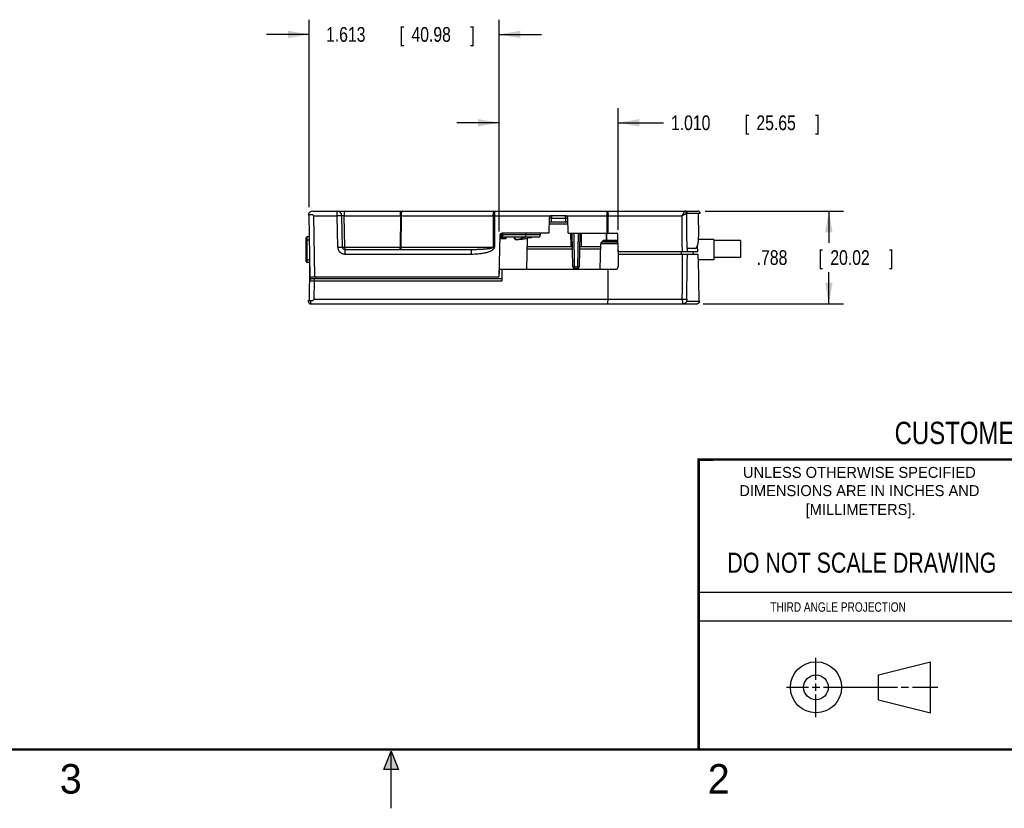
# Model space of a CAD drawing. Header units: inches. Extents: x 0 to 22, y 0 to 17.
# Tile 2 of 14: x 7.8 to 16.2, y 0 to 6.7. Entities that reach past the tile are written whole.
import ezdxf
from ezdxf.enums import TextEntityAlignment as Align

# ---------------------------------------------------------------- set-up
doc = ezdxf.new("R2010")
doc.units = ezdxf.units.IN
doc.header["$LTSCALE"] = 1.21
doc.header["$MEASUREMENT"] = 0
doc.layers.get('0').update_dxf_attribs({"linetype": 'CONTINUOUS'})
doc.layers.add('DIMENSIONS', color=7, linetype='CONTINUOUS')
doc.styles.get("Standard").update_dxf_attribs({"font": 'txt', "width": 0.8})
doc.dimstyles.new('DIMSTYLE_1', dxfattribs={"dimtxt": 0.125, "dimasz": 0.18, "dimexe": 0.18, "dimexo": 0.0625, "dimgap": 0.09, "dimtad": 0, "dimtih": 1, "dimtoh": 1, "dimdec": 3, "dimzin": 4, "dimdsep": 46, "dimtxsty": 'STANDARD', "dimblk": '_FILLED', "dimblk1": '_FILLED', "dimblk2": '_FILLED', "dimcen": 0.09, "dimadec": 0, "dimazin": 0, "dimtp": 0.01, "dimtm": 0.01, "dimtfac": 1, "dimtdec": 3, "dimtofl": 0, "dimtmove": 0, "dimatfit": 3, "dimldrblk": '_FILLED', "dimfxl": 1, "dimtolj": 1, "dimtzin": 4, "dimarcsym": 0})

# ---------------------------------------------------------------- blocks, each defined once
blk = doc.blocks.new('_FILLED')
at = {"color": 0, "linetype": 'BYBLOCK'}
blk.add_solid([(0, 0), (-1, 0.174), (-1, -0.174)], dxfattribs=at)
blk = doc.blocks.new('*D2')
at = {"layer": 'DIMENSIONS', "color": 2, "linetype": 'CONTINUOUS'}
for p, q in [((13.6659, 5.0691), (14.8399, 5.0691)), ((14.7149, 5.0691), (14.7149, 4.8001)), ((14.7149, 4.2811), (14.7149, 4.5501)), ((13.6481, 4.2811), (14.8399, 4.2811))]:
    blk.add_line(p, q, dxfattribs=at)
at = {"layer": 'DIMENSIONS', "color": 2, "linetype": 'CONTINUOUS', "xscale": 0.18, "yscale": 0.18, "zscale": 0.18}
for p, rotation in [((14.7149, 5.0691), 90), ((14.7149, 4.2811), 270)]:
    blk.add_blockref('_FILLED', p, dxfattribs=dict(at, rotation=rotation))
at = {"layer": 'DIMENSIONS', "color": 2, "linetype": 'CONTINUOUS', "width": 0.8}
for s, p in [('.788', (14.1024, 4.6126)), ('[', (14.6274, 4.6126)), ('20.02', (14.7274, 4.6126)), (']', (15.2274, 4.6126))]:
    blk.add_text(s, height=0.125, dxfattribs=at).set_placement(p)
blk = doc.blocks.new('*D10')
at = {"layer": 'DIMENSIONS', "color": 2, "linetype": 'CONTINUOUS'}
for p, q in [((10.303, 5.1016), (10.303, 6.6941)), ((11.9162, 4.9002), (11.9162, 6.6941)), ((10.303, 6.5691), (9.943, 6.5691)), ((11.9162, 6.5691), (12.2762, 6.5691))]:
    blk.add_line(p, q, dxfattribs=at)
at = {"layer": 'DIMENSIONS', "color": 2, "linetype": 'CONTINUOUS', "xscale": 0.18, "yscale": 0.18, "zscale": 0.18}
blk.add_blockref('_FILLED', (10.303, 6.5691), dxfattribs=at)
at = {"layer": 'DIMENSIONS', "color": 2, "linetype": 'CONTINUOUS', "xscale": 0.18, "yscale": 0.18, "zscale": 0.18, "rotation": 180}
blk.add_blockref('_FILLED', (11.9162, 6.5691), dxfattribs=at)
at = {"layer": 'DIMENSIONS', "color": 2, "linetype": 'CONTINUOUS', "width": 0.8}
for s, p in [('1.613', (10.4471, 6.5066)), ('[', (11.0721, 6.5066)), ('40.98', (11.1721, 6.5066)), (']', (11.6721, 6.5066))]:
    blk.add_text(s, height=0.125, dxfattribs=at).set_placement(p)
blk = doc.blocks.new('*D11')
at = {"layer": 'DIMENSIONS', "color": 2, "linetype": 'CONTINUOUS'}
for p, q in [((11.9162, 4.8949), (11.9162, 5.9441)), ((12.9259, 4.9105), (12.9259, 5.9441)), ((11.9162, 5.8191), (11.5562, 5.8191)), ((12.9259, 5.8191), (13.3125, 5.8191))]:
    blk.add_line(p, q, dxfattribs=at)
at = {"layer": 'DIMENSIONS', "color": 2, "linetype": 'CONTINUOUS', "xscale": 0.18, "yscale": 0.18, "zscale": 0.18}
blk.add_blockref('_FILLED', (11.9162, 5.8191), dxfattribs=at)
at = {"layer": 'DIMENSIONS', "color": 2, "linetype": 'CONTINUOUS', "xscale": 0.18, "yscale": 0.18, "zscale": 0.18, "rotation": 180}
blk.add_blockref('_FILLED', (12.9259, 5.8191), dxfattribs=at)
at = {"layer": 'DIMENSIONS', "color": 2, "linetype": 'CONTINUOUS', "width": 0.8}
for s, p in [('1.010', (13.375, 5.7566)), ('[', (14, 5.7566)), ('25.65', (14.1, 5.7566)), (']', (14.6, 5.7566))]:
    blk.add_text(s, height=0.125, dxfattribs=at).set_placement(p)

msp = doc.modelspace()

# ---------------------------------------------------------------- hatches: boundary and pattern name
at = {"linetype": 'CONTINUOUS'}
msp.add_hatch(color=2, dxfattribs=at).paths.add_polyline_path([(10.9375, 0.3287), (11, 0.485), (11.0625, 0.3287)])

# ---------------------------------------------------------------- linework, layer by layer
at = {"color": 7, "linetype": 'CONTINUOUS'}
for p, q in [((10.2966, 5.0391), (10.3336, 5.0391)), ((10.3122, 4.5121), (10.303, 5.0391)), ((10.3354, 5.0691), (13.6034, 5.0691)), ((10.3522, 4.5121), (10.3431, 5.0298)), ((10.3431, 5.0298), (10.5418, 5.0298)), ((10.5418, 5.0298), (10.5418, 5.0691)), ((10.5465, 4.7637), (10.5418, 5.0298)), ((10.5865, 4.7637), (10.5818, 5.0298)), ((10.6018, 5.0691), (10.6018, 5.0298)), ((10.6065, 4.7637), (10.6018, 5.0298)), ((10.6018, 5.0298), (11.078, 5.0298)), ((11.078, 5.0298), (11.0772, 4.7637)), ((11.078, 5.0298), (11.078, 5.0691)), ((11.084, 5.0298), (11.0833, 4.7637)), ((11.084, 5.0298), (11.8662, 5.0298)), ((11.8662, 5.0298), (11.8654, 4.7637)), ((11.8782, 5.0298), (11.8775, 4.7637)), ((11.8782, 5.0691), (11.8782, 5.0298)), ((11.8782, 5.0298), (12.3584, 5.0298)), ((12.3619, 5.0301), (12.3619, 5.0101)), ((12.4794, 5.0301), (12.3619, 5.0301)), ((12.4794, 5.0101), (12.4794, 5.0301)), ((12.4829, 5.0298), (12.8344, 5.0298)), ((12.8344, 5.0298), (12.8344, 5.0691)), ((12.8346, 4.8811), (12.8344, 5.0298)), ((12.841, 5.0298), (13.4692, 5.0298)), ((12.8412, 4.8811), (12.841, 5.0298)), ((13.6101, 4.873), (13.6075, 5.0291)), ((13.6234, 5.0491), (13.611, 5.0491)), ((12.3419, 5.0104), (12.3397, 4.8811)), ((12.5003, 4.9594), (12.341, 4.9594)), ((12.3414, 4.9791), (12.4999, 4.9791)), ((12.3619, 5.0101), (12.3419, 5.0104)), ((12.3614, 4.9791), (12.3619, 5.0101)), ((12.3619, 5.0101), (12.4794, 5.0101)), ((12.4794, 5.0101), (12.4994, 5.0104)), ((12.4794, 5.0101), (12.4799, 4.9791)), ((12.5017, 4.8811), (12.4994, 5.0104)), ((10.2874, 4.6328), (10.2874, 4.8509)), ((10.3062, 4.8509), (10.2874, 4.8509)), ((11.9212, 4.8614), (11.9152, 4.5121)), ((11.9211, 4.8539), (11.9361, 4.8539)), ((11.9361, 4.8539), (11.9361, 4.8441)), ((12.3397, 4.8811), (11.9412, 4.8811)), ((12.2475, 4.8491), (11.9454, 4.8491)), ((11.9468, 4.8539), (11.9461, 4.8539)), ((11.9468, 4.8539), (11.9473, 4.8811)), ((12.2675, 4.8687), (11.9471, 4.8687)), ((12.0525, 4.8271), (12.0513, 4.8491)), ((12.1431, 4.8811), (12.1431, 4.8687)), ((12.2675, 4.8687), (12.2677, 4.8811)), ((12.5017, 4.8811), (12.9136, 4.8811)), ((12.5224, 4.8811), (12.5244, 4.768)), ((12.5424, 4.5957), (12.5374, 4.8811)), ((12.5574, 4.5957), (12.5524, 4.8811)), ((12.5869, 4.8811), (12.5819, 4.5957)), ((12.6019, 4.8811), (12.5969, 4.5957)), ((12.6149, 4.768), (12.6169, 4.8811)), ((12.9262, 4.723), (12.9236, 4.8713)), ((10.2796, 4.6407), (10.2796, 4.843)), ((10.3067, 4.8232), (10.2874, 4.8232)), ((10.6065, 4.7637), (10.6065, 4.7048)), ((10.6065, 4.7637), (11.0772, 4.7637)), ((11.0772, 4.7441), (11.0772, 4.7637)), ((11.0833, 4.7637), (11.8654, 4.7637)), ((11.9742, 4.8343), (11.9208, 4.8343)), ((11.9209, 4.8441), (11.9546, 4.8441)), ((12.0521, 4.8343), (12.0463, 4.8343)), ((12.053, 4.8272), (12.0528, 4.8272)), ((12.0546, 4.8272), (12.0532, 4.8272)), ((12.103, 4.8343), (12.1023, 4.8343)), ((12.153, 4.8343), (12.1418, 4.8343)), ((12.153, 4.8343), (12.1485, 4.5751)), ((12.1518, 4.768), (12.5394, 4.768)), ((12.1535, 4.8372), (12.1535, 4.8372)), ((12.1688, 4.8441), (12.1859, 4.8441)), ((12.5999, 4.768), (12.7785, 4.768)), ((12.7751, 4.5751), (12.7789, 4.7928)), ((12.9249, 4.7928), (12.7789, 4.7928)), ((12.7936, 4.8152), (12.7849, 4.8067)), ((12.9247, 4.8067), (12.7849, 4.8067)), ((12.7936, 4.8152), (12.9245, 4.8152)), ((12.9244, 4.821), (12.8076, 4.821)), ((13.7399, 4.8283), (13.609, 4.8283)), ((13.7399, 4.8283), (13.7399, 4.6548)), ((13.9649, 4.8193), (13.7399, 4.8193)), ((13.9649, 4.8193), (13.9649, 4.6763)), ((10.6065, 4.7441), (11.6817, 4.7441)), ((10.6065, 4.7048), (11.6817, 4.7048)), ((11.6817, 4.7048), (11.6817, 4.7441)), ((12.1515, 4.748), (12.5397, 4.748)), ((12.5996, 4.748), (12.7781, 4.748)), ((12.9259, 4.7373), (12.9259, 4.5951)), ((12.9259, 4.703), (13.6044, 4.703)), ((13.5991, 4.723), (12.9262, 4.723)), ((13.5784, 4.753), (13.5117, 4.753)), ((13.5996, 4.748), (13.5991, 4.723)), ((10.3097, 4.6523), (10.2874, 4.6523)), ((10.31, 4.6328), (10.2874, 4.6328)), ((10.3056, 4.3111), (10.3106, 4.6004)), ((13.6055, 4.6674), (13.6119, 4.3011)), ((13.7399, 4.6548), (13.6057, 4.6548)), ((13.9649, 4.6763), (13.7399, 4.6763)), ((11.9156, 4.5396), (11.9196, 4.5396)), ((11.9162, 4.5708), (11.9202, 4.5708)), ((11.9196, 4.5396), (11.9203, 4.5751)), ((11.9203, 4.5751), (12.9059, 4.5751)), ((11.9403, 4.5751), (11.9385, 4.4742)), ((12.5819, 4.5957), (12.5574, 4.5957)), ((12.5574, 4.581), (12.5574, 4.5957)), ((12.5819, 4.581), (12.5574, 4.581)), ((12.5819, 4.5957), (12.5819, 4.581)), ((10.3122, 4.5121), (11.9152, 4.5121)), ((11.9388, 4.4946), (10.3284, 4.4946)), ((10.3457, 4.3204), (10.3484, 4.4742)), ((10.3484, 4.4742), (10.3484, 4.4946)), ((11.9385, 4.4742), (10.3484, 4.4742)), ((10.3666, 4.4946), (10.3669, 4.5121)), ((10.2971, 4.3007), (10.2969, 4.3111)), ((10.2969, 4.3111), (10.3363, 4.3111)), ((10.3171, 4.2811), (13.5856, 4.2811)), ((10.3457, 4.3204), (13.4711, 4.3204)), ((13.6202, 4.3011), (13.5146, 4.3011)), ((15.1374, 1.132), (15.5769, 1.2447)), ((15.5769, 0.8105), (15.5769, 1.2447)), ((15.1374, 0.9219), (15.1374, 1.132)), ((15.1374, 0.9219), (15.5769, 0.8105))]:
    msp.add_line(p, q, dxfattribs=at)
at = {"color": 2, "linetype": 'CONTINUOUS'}
for p, q in [((13.61, 1.835), (16.375, 1.835)), ((16.375, 1.5888), (13.61, 1.5888)), ((14.6059, 1.0901), (14.6059, 1.2769)), ((14.3557, 1.0276), (14.5434, 1.0276)), ((14.5747, 1.0276), (14.6372, 1.0276)), ((14.6059, 0.9964), (14.6059, 1.0589)), ((14.6684, 1.0276), (15.2987, 1.0276)), ((15.3299, 1.0276), (15.3924, 1.0276)), ((15.4237, 1.0276), (15.6394, 1.0276)), ((14.6059, 0.7723), (14.6059, 0.9651)), ((10.9375, 0.3287), (11, 0.485)), ((11, 0.485), (11.0625, 0.3287)), ((11, 0), (11, 0.485)), ((11.0625, 0.3287), (10.9375, 0.3287))]:
    msp.add_line(p, q, dxfattribs=at)
at = {"color": 7, "linetype": 'CONTINUOUS'}
for points in [[(12.1859, 4.8441), (12.1878, 4.8443), (12.1896, 4.8448), (12.1913, 4.8457), (12.1928, 4.8469), (12.1941, 4.8484), (12.1945, 4.8491)], [(12.1535, 4.8372), (12.1538, 4.838), (12.1543, 4.8391), (12.1549, 4.8401), (12.1552, 4.8404)]]:
    msp.add_lwpolyline(points, dxfattribs=at)
at = {"color": 7, "linetype": 'CONTINUOUS', "const_width": 0.02}
for points in [[(13.6, 2.9595), (21.5, 2.96)], [(13.61, 0.5), (13.61, 2.96)], [(0.5, 0.5), (21.5, 0.5)]]:
    msp.add_lwpolyline(points, dxfattribs=at)
at = {"color": 7, "linetype": 'CONTINUOUS'}
for centre, radius in [((14.6059, 1.0276), 0.2171), ((14.6054, 1.0269), 0.105)]:
    msp.add_circle(centre, radius, dxfattribs=at)
for centre, radius, start, end in [((10.3354, 5.0291), 0.04, 90, 165.52249), ((10.5418, 5.0291), 0.04, 1, 90), ((12.3619, 5.0101), 0.02, 90, 179), ((12.4794, 5.0101), 0.02, 1, 90), ((13.6034, 5.0491), 0.02, 0, 90), ((10.2874, 4.843), 0.00787, 90, 180), ((11.9412, 4.8611), 0.02, 90, 179), ((11.9368, 4.8541), 0.01, 270, 359), ((12.1692, 4.8545), 0.01, 286.26459, 327.01773), ((12.2475, 4.8691), 0.02, 270, 359), ((12.9136, 4.8711), 0.01, 1, 90), ((10.6065, 4.7641), 0.02, 180.99371, 270.0042), ((12.0472, 5.2727), 0.4456, 270.68714, 286.26459), ((12.0472, 5.0432), 0.2161, 271.60256, 271.98641), ((12.163, 4.8341), 0.01, 161.931, 179), ((12.7989, 4.7924), 0.02, 134.50205, 179), ((12.8076, 4.801), 0.02, 90, 134.50205), ((10.2874, 4.6407), 0.00787, 180, 270), ((12.5574, 4.596), 0.015, 181, 270), ((12.5819, 4.596), 0.015, 270, 359), ((12.9059, 4.5951), 0.02, 270, 360), ((10.3284, 4.4746), 0.02, 90, 179), ((10.3488, 4.4971), 0.04, 156.72243, 179), ((10.3171, 4.3011), 0.02, 180.9999, 270), ((13.5856, 4.3211), 0.04, 270.00022, 330)]:
    msp.add_arc(centre, radius, start, end, dxfattribs=at)
for points, knots in [([(10.3431, 5.0298), (10.3421, 5.0308), (10.3399, 5.0329), (10.3368, 5.036), (10.3347, 5.0381), (10.3336, 5.0391)], [0, 0, 0, 0, 0.337259, 0.670927, 1, 1, 1, 1]), ([(10.5818, 5.0298), (10.5818, 5.0299), (10.581, 5.0298), (10.5801, 5.03), (10.5779, 5.03), (10.5753, 5.0301), (10.5719, 5.0301), (10.5679, 5.0301), (10.5633, 5.0301), (10.5583, 5.03), (10.553, 5.03), (10.5475, 5.0299), (10.5437, 5.0298), (10.5418, 5.0298)], [0, 0, 0, 0, 0.010471, 0.040878, 0.090762, 0.159134, 0.24461, 0.345455, 0.45962, 0.584783, 0.718399, 0.85775, 1, 1, 1, 1]), ([(10.6018, 5.0298), (10.6008, 5.0298), (10.5987, 5.0299), (10.5957, 5.03), (10.5928, 5.03), (10.5902, 5.0301), (10.5878, 5.0301), (10.5858, 5.0301), (10.5842, 5.03), (10.5829, 5.03), (10.5823, 5.0299), (10.5818, 5.0299), (10.5818, 5.0298)], [0, 0, 0, 0, 0.156734, 0.309464, 0.454403, 0.587939, 0.70682, 0.808243, 0.889929, 0.949935, 0.986756, 1, 1, 1, 1]), ([(11.084, 5.0298), (11.0833, 5.0298), (11.082, 5.0298), (11.08, 5.0298), (11.0786, 5.0298), (11.078, 5.0298)], [0, 0, 0, 0, 0.327542, 0.661943, 1, 1, 1, 1]), ([(11.096, 5.0691), (11.0955, 5.0691), (11.0942, 5.0688), (11.0925, 5.0675), (11.0909, 5.0655), (11.0894, 5.0627), (11.0881, 5.0594), (11.0869, 5.0554), (11.0859, 5.051), (11.0851, 5.0461), (11.0845, 5.0408), (11.0841, 5.0354), (11.084, 5.0317), (11.084, 5.0298)], [0, 0, 0, 0, 0.040385, 0.087724, 0.146143, 0.217229, 0.301091, 0.396976, 0.503589, 0.619247, 0.741993, 0.869673, 1, 1, 1, 1]), ([(11.8662, 5.0298), (11.8662, 5.0317), (11.8663, 5.0354), (11.8666, 5.0408), (11.8673, 5.0461), (11.8681, 5.051), (11.8691, 5.0554), (11.8703, 5.0594), (11.8716, 5.0628), (11.8731, 5.0655), (11.8747, 5.0675), (11.8764, 5.0688), (11.8776, 5.0691), (11.8782, 5.0691)], [0, 0, 0, 0, 0.129977, 0.257625, 0.380499, 0.496334, 0.603103, 0.699108, 0.78306, 0.854191, 0.912578, 0.95981, 1, 1, 1, 1]), ([(11.8782, 5.0298), (11.8769, 5.0298), (11.8742, 5.0298), (11.8701, 5.0298), (11.8675, 5.0298), (11.8662, 5.0298)], [0, 0, 0, 0, 0.337908, 0.672452, 1, 1, 1, 1]), ([(12.8344, 5.0691), (12.8347, 5.0691), (12.8355, 5.0687), (12.8364, 5.0673), (12.8372, 5.0654), (12.838, 5.0627), (12.8387, 5.0594), (12.8394, 5.0554), (12.8399, 5.051), (12.8404, 5.0461), (12.8407, 5.0408), (12.8409, 5.0354), (12.841, 5.0317), (12.841, 5.0298)], [0, 0, 0, 0, 0.024794, 0.061494, 0.113967, 0.182688, 0.266941, 0.365393, 0.476299, 0.5976, 0.726993, 0.861995, 1, 1, 1, 1]), ([(12.841, 5.0298), (12.8402, 5.0298), (12.8388, 5.0298), (12.8366, 5.0298), (12.8351, 5.0298), (12.8344, 5.0298)], [0, 0, 0, 0, 0.331626, 0.665303, 1, 1, 1, 1]), ([(13.4908, 5.0662), (13.4902, 5.0655), (13.4889, 5.064), (13.487, 5.0613), (13.4848, 5.0581), (13.4824, 5.0543), (13.4799, 5.0501), (13.4773, 5.0454), (13.4746, 5.0404), (13.4719, 5.0352), (13.4701, 5.0316), (13.4692, 5.0298)], [0, 0, 0, 0, 0.064156, 0.142368, 0.234404, 0.339254, 0.455839, 0.582609, 0.717345, 0.857325, 1, 1, 1, 1]), ([(13.509, 5.048), (13.5081, 5.0477), (13.506, 5.0469), (13.5027, 5.0456), (13.4989, 5.044), (13.4947, 5.0421), (13.49, 5.04), (13.4851, 5.0377), (13.4799, 5.0352), (13.4746, 5.0325), (13.471, 5.0307), (13.4692, 5.0298)], [0, 0, 0, 0, 0.068023, 0.14953, 0.243893, 0.350209, 0.467223, 0.593189, 0.725745, 0.862154, 1, 1, 1, 1]), ([(13.4718, 4.723), (13.4715, 4.7571), (13.471, 4.8254), (13.4701, 4.9276), (13.4695, 4.9958), (13.4692, 5.0298)], [0, 0, 0, 0, 0.333889, 0.667223, 1, 1, 1, 1]), ([(13.4962, 5.0691), (13.4956, 5.0691), (13.4942, 5.0689), (13.4924, 5.0678), (13.4913, 5.0668), (13.4908, 5.0662)], [0, 0, 0, 0, 0.296309, 0.622417, 1, 1, 1, 1]), ([(13.509, 5.048), (13.5088, 5.049), (13.5082, 5.051), (13.507, 5.0538), (13.5054, 5.0565), (13.5035, 5.059), (13.5013, 5.0612), (13.4989, 5.063), (13.4963, 5.0645), (13.4936, 5.0656), (13.4917, 5.0661), (13.4908, 5.0662)], [0, 0, 0, 0, 0.111342, 0.224785, 0.339427, 0.454276, 0.568328, 0.680637, 0.790384, 0.896954, 1, 1, 1, 1]), ([(13.5133, 5.0494), (13.5133, 5.0505), (13.5131, 5.0525), (13.5125, 5.0555), (13.5114, 5.0584), (13.51, 5.061), (13.5082, 5.0634), (13.5062, 5.0654), (13.5039, 5.067), (13.5014, 5.0682), (13.4988, 5.0689), (13.4971, 5.0691), (13.4962, 5.0691)], [0, 0, 0, 0, 0.107539, 0.214322, 0.31973, 0.423254, 0.524543, 0.623443, 0.720027, 0.814603, 0.907696, 1, 1, 1, 1]), ([(13.5133, 5.0494), (13.5128, 5.0494), (13.5118, 5.0493), (13.5103, 5.0488), (13.5094, 5.0483), (13.509, 5.048)], [0, 0, 0, 0, 0.320658, 0.650243, 1, 1, 1, 1]), ([(13.5115, 4.753), (13.5112, 4.7849), (13.5107, 4.8496), (13.5098, 4.948), (13.5093, 5.0144), (13.509, 5.048)], [0, 0, 0, 0, 0.324821, 0.658073, 1, 1, 1, 1]), ([(13.5938, 5.0495), (13.5922, 5.0495), (13.5856, 5.0494), (13.5731, 5.0495), (13.5554, 5.0494), (13.5352, 5.0494), (13.5209, 5.0494), (13.5133, 5.0494)], [0, 0, 0, 0, 0.059516, 0.2466, 0.466344, 0.717843, 1, 1, 1, 1]), ([(13.611, 5.0493), (13.6078, 5.0493), (13.602, 5.0495), (13.5963, 5.0495), (13.5938, 5.0495)], [0, 0, 0, 0, 0.558921, 1, 1, 1, 1]), ([(13.6075, 5.0291), (13.6075, 5.0301), (13.6075, 5.0322), (13.6075, 5.0352), (13.6077, 5.0381), (13.608, 5.0408), (13.6084, 5.0431), (13.6088, 5.0452), (13.6093, 5.0468), (13.6098, 5.048), (13.6103, 5.0488), (13.6108, 5.0491), (13.611, 5.0491)], [0, 0, 0, 0, 0.150217, 0.297207, 0.43633, 0.565856, 0.681671, 0.781655, 0.863918, 0.926752, 0.971598, 1, 1, 1, 1]), ([(11.9361, 4.8539), (11.9368, 4.8539), (11.938, 4.8539), (11.9398, 4.8539), (11.9414, 4.8539), (11.9429, 4.8539), (11.9441, 4.8539), (11.9451, 4.8539), (11.9457, 4.8539), (11.946, 4.8539), (11.9461, 4.8539)], [0, 0, 0, 0, 0.18696, 0.368596, 0.537562, 0.687101, 0.811511, 0.906535, 0.969607, 1, 1, 1, 1]), ([(11.9368, 4.8441), (11.9372, 4.8441), (11.9383, 4.8443), (11.9399, 4.8448), (11.9417, 4.8457), (11.9432, 4.8469), (11.9444, 4.8484), (11.9454, 4.8501), (11.946, 4.852), (11.9461, 4.8533), (11.9461, 4.8539)], [0, 0, 0, 0, 0.08502, 0.215536, 0.346108, 0.476751, 0.607473, 0.738267, 0.869117, 1, 1, 1, 1]), ([(11.9502, 4.8491), (11.9502, 4.8489), (11.9503, 4.8482), (11.9503, 4.847), (11.9504, 4.8459), (11.9506, 4.8449), (11.9507, 4.8444), (11.9508, 4.8441), (11.9509, 4.8441)], [0, 0, 0, 0, 0.126852, 0.419248, 0.65955, 0.839119, 0.95222, 1, 1, 1, 1]), ([(11.9594, 4.8491), (11.9593, 4.8489), (11.9588, 4.8481), (11.9578, 4.8469), (11.9563, 4.8457), (11.9546, 4.8448), (11.9528, 4.8442), (11.9515, 4.8441), (11.9509, 4.8441)], [0, 0, 0, 0, 0.073026, 0.260628, 0.448233, 0.634098, 0.817452, 1, 1, 1, 1]), ([(11.9632, 4.8491), (11.9631, 4.8489), (11.9626, 4.8481), (11.9616, 4.8469), (11.9601, 4.8457), (11.9584, 4.8448), (11.9566, 4.8442), (11.9553, 4.8441), (11.9546, 4.8441)], [0, 0, 0, 0, 0.071056, 0.257627, 0.44374, 0.629433, 0.814803, 1, 1, 1, 1]), ([(11.9636, 4.8491), (11.9634, 4.8488), (11.9629, 4.8481), (11.9619, 4.8469), (11.9604, 4.8456), (11.9587, 4.8447), (11.9569, 4.8442), (11.9556, 4.844), (11.955, 4.844)], [0, 0, 0, 0, 0.079668, 0.264501, 0.449159, 0.633401, 0.817046, 1, 1, 1, 1]), ([(11.9673, 4.8491), (11.9673, 4.8491), (11.9676, 4.8484), (11.9682, 4.8471), (11.9691, 4.8451), (11.9702, 4.8428), (11.9714, 4.8403), (11.9727, 4.8374), (11.9737, 4.8353), (11.9742, 4.8343)], [0, 0, 0, 0, 0.008455, 0.126736, 0.262443, 0.416309, 0.589446, 0.783356, 1, 1, 1, 1]), ([(12.1427, 4.849), (12.1423, 4.8488), (12.1362, 4.846), (12.1243, 4.841), (12.1068, 4.8352), (12.0891, 4.8309), (12.0717, 4.8283), (12.0602, 4.8274), (12.0546, 4.8272)], [0, 0, 0, 0, 0.015581, 0.220684, 0.422422, 0.621557, 0.818773, 1, 1, 1, 1]), ([(12.1358, 4.8491), (12.1362, 4.8491), (12.137, 4.8493), (12.1381, 4.8501), (12.1392, 4.8513), (12.1401, 4.8529), (12.141, 4.8549), (12.1417, 4.8572), (12.1423, 4.8599), (12.1427, 4.8627), (12.143, 4.8657), (12.1431, 4.8677), (12.1431, 4.8687)], [0, 0, 0, 0, 0.051688, 0.110616, 0.181308, 0.265571, 0.363449, 0.473899, 0.59517, 0.725028, 0.860901, 1, 1, 1, 1]), ([(12.1791, 4.8491), (12.1791, 4.8489), (12.1791, 4.8482), (12.1793, 4.847), (12.1795, 4.8458), (12.1798, 4.8449), (12.18, 4.8443), (12.1803, 4.8441), (12.1804, 4.8441)], [0, 0, 0, 0, 0.125076, 0.407743, 0.641796, 0.817946, 0.933807, 1, 1, 1, 1]), ([(12.1804, 4.8441), (12.1811, 4.8441), (12.1823, 4.8442), (12.1841, 4.8448), (12.1858, 4.8457), (12.1873, 4.8469), (12.1881, 4.8479), (12.1885, 4.8485)], [0, 0, 0, 0, 0.198556, 0.397538, 0.597305, 0.798098, 1, 1, 1, 1]), ([(12.1945, 4.8491), (12.1944, 4.8489), (12.1939, 4.8481), (12.1929, 4.8469), (12.1914, 4.8457), (12.1897, 4.8448), (12.1878, 4.8442), (12.1865, 4.8441), (12.1859, 4.8441)], [0, 0, 0, 0, 0.070741, 0.256791, 0.442726, 0.628553, 0.814299, 1, 1, 1, 1]), ([(12.8289, 4.821), (12.8289, 4.8352), (12.8288, 4.8553), (12.8288, 4.8753), (12.8288, 4.8811)], [0, 0, 0, 0, 0.711005, 1, 1, 1, 1]), ([(12.8313, 4.821), (12.8313, 4.8352), (12.8313, 4.8553), (12.8312, 4.8753), (12.8312, 4.8811)], [0, 0, 0, 0, 0.711005, 1, 1, 1, 1]), ([(13.5784, 4.753), (13.5799, 4.753), (13.5829, 4.7534), (13.5871, 4.7555), (13.591, 4.7589), (13.5944, 4.7634), (13.5975, 4.7691), (13.6002, 4.776), (13.6026, 4.7838), (13.6047, 4.7927), (13.6064, 4.8024), (13.6078, 4.8129), (13.6088, 4.8241), (13.6096, 4.8359), (13.6101, 4.848), (13.6103, 4.8604), (13.6102, 4.8688), (13.6101, 4.873)], [0, 0, 0, 0, 0.033679, 0.068215, 0.106034, 0.148987, 0.198028, 0.253819, 0.316282, 0.385439, 0.460649, 0.541559, 0.627176, 0.716885, 0.809541, 0.904287, 1, 1, 1, 1]), ([(10.2796, 4.8246), (10.2796, 4.8244), (10.2798, 4.8241), (10.2804, 4.8239), (10.2814, 4.8237), (10.2826, 4.8235), (10.2841, 4.8233), (10.2857, 4.8232), (10.2868, 4.8232), (10.2874, 4.8232)], [0, 0, 0, 0, 0.044376, 0.12392, 0.242999, 0.397828, 0.581579, 0.785582, 1, 1, 1, 1]), ([(10.5465, 4.7637), (10.5484, 4.7638), (10.5521, 4.7638), (10.5577, 4.7639), (10.563, 4.764), (10.568, 4.764), (10.5725, 4.764), (10.5765, 4.764), (10.5799, 4.764), (10.5826, 4.764), (10.5847, 4.764), (10.5856, 4.7638), (10.5865, 4.7639), (10.5865, 4.7637)], [0, 0, 0, 0, 0.142251, 0.281601, 0.415217, 0.540381, 0.654546, 0.755391, 0.840867, 0.909238, 0.959123, 0.989529, 1, 1, 1, 1]), ([(10.5465, 4.7637), (10.5465, 4.7614), (10.5469, 4.7567), (10.5483, 4.7497), (10.5505, 4.7428), (10.5535, 4.7363), (10.5573, 4.7301), (10.5618, 4.7245), (10.567, 4.7195), (10.5727, 4.7151), (10.5789, 4.7114), (10.5855, 4.7084), (10.5923, 4.7063), (10.5994, 4.7051), (10.6041, 4.7048), (10.6065, 4.7048)], [0, 0, 0, 0, 0.075827, 0.152457, 0.229607, 0.30696, 0.384219, 0.461334, 0.538387, 0.61549, 0.692766, 0.770178, 0.847412, 0.924123, 1, 1, 1, 1]), ([(10.5865, 4.7637), (10.5865, 4.7637), (10.587, 4.7637), (10.5875, 4.7636), (10.5888, 4.7636), (10.5904, 4.7636), (10.5924, 4.7636), (10.5948, 4.7636), (10.5974, 4.7636), (10.6003, 4.7637), (10.6034, 4.7637), (10.6054, 4.7637), (10.6065, 4.7637)], [0, 0, 0, 0, 0.012213, 0.047778, 0.106686, 0.188292, 0.290622, 0.410391, 0.544493, 0.689764, 0.842796, 1, 1, 1, 1]), ([(11.0772, 4.7637), (11.0779, 4.7637), (11.0793, 4.7637), (11.0813, 4.7637), (11.0826, 4.7637), (11.0833, 4.7637)], [0, 0, 0, 0, 0.338008, 0.672501, 1, 1, 1, 1]), ([(11.0833, 4.7637), (11.0833, 4.7627), (11.0832, 4.7607), (11.083, 4.7577), (11.0826, 4.7549), (11.0821, 4.7523), (11.0815, 4.7499), (11.0808, 4.7479), (11.08, 4.7463), (11.0792, 4.7451), (11.0783, 4.7443), (11.0776, 4.7441), (11.0772, 4.7441)], [0, 0, 0, 0, 0.143231, 0.282993, 0.416279, 0.540276, 0.652472, 0.750824, 0.833988, 0.901656, 0.955357, 1, 1, 1, 1]), ([(11.6817, 4.7048), (11.69, 4.7048), (11.7056, 4.7051), (11.7279, 4.7063), (11.7479, 4.7081), (11.7658, 4.7104), (11.7818, 4.7129), (11.7961, 4.7157), (11.8089, 4.7188), (11.8204, 4.7219), (11.8305, 4.7252), (11.8395, 4.7286), (11.8474, 4.7321), (11.8542, 4.7357), (11.8601, 4.7393), (11.8651, 4.7429), (11.8692, 4.7465), (11.8724, 4.7502), (11.8748, 4.7537), (11.8764, 4.7572), (11.8773, 4.7605), (11.8775, 4.7627), (11.8775, 4.7637)], [0, 0, 0, 0, 0.115426, 0.218828, 0.311688, 0.395228, 0.470455, 0.538228, 0.599289, 0.654284, 0.703779, 0.748276, 0.788223, 0.824021, 0.856021, 0.884554, 0.909933, 0.932369, 0.952143, 0.969659, 0.98543, 1, 1, 1, 1]), ([(11.6817, 4.7441), (11.6869, 4.7441), (11.6968, 4.7441), (11.7111, 4.7443), (11.7242, 4.7446), (11.7364, 4.745), (11.7475, 4.7454), (11.7578, 4.7458), (11.7672, 4.7463), (11.7759, 4.7468), (11.7839, 4.7474), (11.7913, 4.7479), (11.7981, 4.7485), (11.8044, 4.7491), (11.8101, 4.7496), (11.8155, 4.7502), (11.8204, 4.7508), (11.8249, 4.7514), (11.829, 4.7519), (11.8328, 4.7525), (11.8363, 4.7531), (11.8396, 4.7536), (11.8425, 4.7542), (11.8452, 4.7547), (11.8477, 4.7553), (11.85, 4.7558), (11.8521, 4.7563), (11.854, 4.7569), (11.8558, 4.7574), (11.8574, 4.7579), (11.8588, 4.7585), (11.8601, 4.759), (11.8613, 4.7595), (11.8623, 4.7601), (11.8632, 4.7606), (11.864, 4.7612), (11.8646, 4.7618), (11.8651, 4.7624), (11.8654, 4.7631), (11.8654, 4.7635), (11.8654, 4.7637)], [0, 0, 0, 0, 0.082958, 0.159218, 0.229373, 0.293949, 0.353413, 0.408186, 0.458652, 0.505155, 0.548013, 0.587514, 0.623922, 0.657481, 0.688416, 0.716933, 0.743218, 0.767446, 0.789774, 0.810348, 0.829302, 0.846759, 0.862835, 0.877632, 0.891247, 0.90377, 0.915283, 0.925859, 0.935569, 0.944478, 0.952644, 0.960119, 0.966955, 0.973195, 0.978872, 0.984029, 0.988718, 0.992907, 0.996624, 1, 1, 1, 1]), ([(11.8654, 4.7637), (11.8668, 4.7638), (11.8694, 4.7638), (11.8734, 4.7638), (11.8761, 4.7638), (11.8775, 4.7637)], [0, 0, 0, 0, 0.327496, 0.661988, 1, 1, 1, 1]), ([(11.9546, 4.8441), (11.9547, 4.8441), (11.9548, 4.8441), (11.9549, 4.8441), (11.9549, 4.844), (11.955, 4.844)], [0, 0, 0, 0, 0.323394, 0.654103, 1, 1, 1, 1]), ([(11.9553, 4.8438), (11.9556, 4.8437), (11.9561, 4.8434), (11.9571, 4.8429), (11.9583, 4.8423), (11.9598, 4.8416), (11.9615, 4.8407), (11.9635, 4.8397), (11.9658, 4.8385), (11.9683, 4.8372), (11.9711, 4.8358), (11.9731, 4.8348), (11.9742, 4.8343)], [0, 0, 0, 0, 0.035984, 0.087055, 0.152456, 0.231443, 0.32374, 0.429454, 0.549019, 0.683185, 0.833025, 1, 1, 1, 1]), ([(12.0463, 4.8343), (12.0468, 4.8353), (12.0477, 4.8374), (12.0491, 4.8403), (12.0504, 4.8428), (12.0512, 4.8443), (12.0516, 4.8449)], [0, 0, 0, 0, 0.295815, 0.564303, 0.807493, 1, 1, 1, 1]), ([(12.0463, 4.8343), (12.0473, 4.8348), (12.0492, 4.8358), (12.0511, 4.8368), (12.052, 4.8373)], [0, 0, 0, 0, 0.520182, 1, 1, 1, 1]), ([(12.0532, 4.8272), (12.0532, 4.8272), (12.0531, 4.8272), (12.053, 4.8272), (12.053, 4.8272)], [0, 0, 0, 0, 0.479842, 1, 1, 1, 1]), ([(12.0767, 4.8291), (12.0751, 4.8289), (12.0733, 4.8287), (12.0716, 4.8285), (12.0715, 4.8285)], [0, 0, 0, 0, 0.93861, 1, 1, 1, 1]), ([(12.0944, 4.8323), (12.093, 4.832), (12.0915, 4.8317), (12.0899, 4.8314), (12.0898, 4.8313)], [0, 0, 0, 0, 0.895307, 1, 1, 1, 1]), ([(12.1097, 4.8364), (12.1093, 4.8362), (12.1087, 4.8361), (12.1082, 4.8359), (12.1081, 4.8359)], [0, 0, 0, 0, 0.845608, 1, 1, 1, 1]), ([(12.1369, 4.8466), (12.1333, 4.845), (12.1244, 4.8412), (12.1152, 4.838), (12.1097, 4.8364)], [0, 0, 0, 0, 0.405929, 1, 1, 1, 1]), ([(12.1418, 4.8343), (12.1422, 4.8348), (12.143, 4.8359), (12.1441, 4.8371), (12.1448, 4.8378), (12.1451, 4.8381)], [0, 0, 0, 0, 0.396556, 0.774435, 1, 1, 1, 1]), ([(12.1418, 4.8343), (12.142, 4.8353), (12.1423, 4.8364), (12.1425, 4.8375), (12.1425, 4.8375)], [0, 0, 0, 0, 0.98658, 1, 1, 1, 1]), ([(12.1552, 4.8404), (12.155, 4.8402), (12.1546, 4.8396), (12.154, 4.8386), (12.1537, 4.8377), (12.1535, 4.8372), (12.1535, 4.8372)], [0, 0, 0, 0, 0.238479, 0.59514, 0.97349, 1, 1, 1, 1]), ([(13.5996, 4.748), (13.5996, 4.7519), (13.5998, 4.7595), (13.6001, 4.7691), (13.6002, 4.7747), (13.6003, 4.7765)], [0, 0, 0, 0, 0.406317, 0.807652, 1, 1, 1, 1]), ([(13.4641, 4.703), (13.4641, 4.708), (13.464, 4.7147), (13.4639, 4.7213), (13.4639, 4.723)], [0, 0, 0, 0, 0.750387, 1, 1, 1, 1]), ([(13.4711, 4.3204), (13.4715, 4.3628), (13.4722, 4.4478), (13.4733, 4.5753), (13.474, 4.6604), (13.4744, 4.703)], [0, 0, 0, 0, 0.332643, 0.665976, 1, 1, 1, 1]), ([(13.5086, 4.3211), (13.5093, 4.3645), (13.5106, 4.4503), (13.5126, 4.5776), (13.5138, 4.6615), (13.5144, 4.703)], [0, 0, 0, 0, 0.340828, 0.674089, 1, 1, 1, 1]), ([(13.5117, 4.753), (13.5118, 4.7497), (13.5118, 4.7431), (13.5119, 4.7331), (13.5119, 4.7264), (13.5119, 4.723)], [0, 0, 0, 0, 0.329196, 0.662535, 1, 1, 1, 1]), ([(13.5651, 4.703), (13.565, 4.7066), (13.5647, 4.7132), (13.5645, 4.7199), (13.5644, 4.723)], [0, 0, 0, 0, 0.537171, 1, 1, 1, 1]), ([(13.6055, 4.6674), (13.6055, 4.6699), (13.6053, 4.6753), (13.6051, 4.6838), (13.6047, 4.6932), (13.6045, 4.6996), (13.6044, 4.703)], [0, 0, 0, 0, 0.214246, 0.454378, 0.717403, 1, 1, 1, 1]), ([(10.2796, 4.6537), (10.2796, 4.6536), (10.2798, 4.6533), (10.2804, 4.653), (10.2814, 4.6528), (10.2826, 4.6526), (10.2841, 4.6524), (10.2857, 4.6523), (10.2868, 4.6523), (10.2874, 4.6523)], [0, 0, 0, 0, 0.044376, 0.12392, 0.242999, 0.397828, 0.581579, 0.785582, 1, 1, 1, 1]), ([(12.5424, 4.5957), (12.5424, 4.5956), (12.5429, 4.5957), (12.5434, 4.5956), (12.5446, 4.5956), (12.546, 4.5956), (12.5479, 4.5956), (12.55, 4.5956), (12.5524, 4.5957), (12.5549, 4.5957), (12.5565, 4.5957), (12.5574, 4.5957)], [0, 0, 0, 0, 0.015643, 0.061195, 0.13541, 0.236234, 0.361, 0.505328, 0.663179, 0.829212, 1, 1, 1, 1]), ([(12.5969, 4.5957), (12.5969, 4.5956), (12.5964, 4.5957), (12.5959, 4.5956), (12.5947, 4.5956), (12.5933, 4.5956), (12.5914, 4.5956), (12.5893, 4.5956), (12.5869, 4.5957), (12.5844, 4.5957), (12.5828, 4.5957), (12.5819, 4.5957)], [0, 0, 0, 0, 0.015643, 0.061195, 0.13541, 0.236234, 0.361, 0.505328, 0.663179, 0.829212, 1, 1, 1, 1]), ([(12.8383, 4.5751), (12.8383, 4.5468), (12.8382, 4.4902), (12.8381, 4.4053), (12.838, 4.3487), (12.838, 4.3204)], [0, 0, 0, 0, 0.33312, 0.666454, 1, 1, 1, 1]), ([(10.3484, 4.4742), (10.3465, 4.4743), (10.3428, 4.4743), (10.3372, 4.4744), (10.3319, 4.4744), (10.3269, 4.4745), (10.3224, 4.4746), (10.3184, 4.4746), (10.315, 4.4747), (10.3123, 4.4748), (10.3102, 4.4747), (10.3093, 4.475), (10.3084, 4.4748), (10.3084, 4.4749)], [0, 0, 0, 0, 0.142297, 0.281689, 0.415349, 0.540568, 0.654788, 0.755669, 0.841175, 0.909555, 0.959414, 0.989755, 1, 1, 1, 1]), ([(10.3171, 4.2811), (10.3171, 4.2812), (10.3171, 4.2817), (10.317, 4.2827), (10.317, 4.2844), (10.317, 4.2867), (10.317, 4.2896), (10.317, 4.2931), (10.3169, 4.2971), (10.3169, 4.3015), (10.3168, 4.3062), (10.3168, 4.3094), (10.3168, 4.3111)], [0, 0, 0, 0, 0.011466, 0.045762, 0.102418, 0.180508, 0.278658, 0.395162, 0.527978, 0.674779, 0.833031, 1, 1, 1, 1]), ([(10.3457, 4.3204), (10.3447, 4.3193), (10.3425, 4.3173), (10.3394, 4.3142), (10.3373, 4.3121), (10.3363, 4.3111)], [0, 0, 0, 0, 0.338047, 0.67248, 1, 1, 1, 1]), ([(12.838, 4.3204), (12.838, 4.3185), (12.8379, 4.3148), (12.8378, 4.3094), (12.8377, 4.3041), (12.8374, 4.2993), (12.8372, 4.2948), (12.8368, 4.2909), (12.8365, 4.2875), (12.8361, 4.2849), (12.8356, 4.2829), (12.8353, 4.2817), (12.8348, 4.2811), (12.8346, 4.2811)], [0, 0, 0, 0, 0.141164, 0.279738, 0.411757, 0.53581, 0.649143, 0.748857, 0.834023, 0.902335, 0.952521, 0.984557, 1, 1, 1, 1]), ([(13.5086, 4.3204), (13.5074, 4.3203), (13.5049, 4.3203), (13.5009, 4.3203), (13.4965, 4.3203), (13.4918, 4.3203), (13.4868, 4.3203), (13.4816, 4.3203), (13.4764, 4.3203), (13.4729, 4.3204), (13.4711, 4.3204)], [0, 0, 0, 0, 0.093959, 0.200921, 0.319024, 0.446214, 0.580276, 0.718876, 0.859601, 1, 1, 1, 1]), ([(13.4711, 4.3204), (13.4711, 4.3185), (13.4712, 4.3149), (13.4713, 4.3094), (13.4716, 4.3042), (13.472, 4.2993), (13.4725, 4.2948), (13.4731, 4.2909), (13.4738, 4.2875), (13.4745, 4.2849), (13.4753, 4.2829), (13.476, 4.2816), (13.4768, 4.2811), (13.4771, 4.2811)], [0, 0, 0, 0, 0.1377, 0.272453, 0.402114, 0.524238, 0.636207, 0.73548, 0.820153, 0.888973, 0.941157, 0.976969, 1, 1, 1, 1]), ([(13.5068, 4.3015), (13.5063, 4.3005), (13.505, 4.298), (13.5024, 4.2942), (13.499, 4.2903), (13.4952, 4.2871), (13.491, 4.2844), (13.4865, 4.2825), (13.4818, 4.2814), (13.4787, 4.2811), (13.4771, 4.2811)], [0, 0, 0, 0, 0.085481, 0.223872, 0.359541, 0.492211, 0.621987, 0.749396, 0.875128, 1, 1, 1, 1]), ([(13.5094, 4.3085), (13.5089, 4.3068), (13.5081, 4.3044), (13.5071, 4.3021), (13.5068, 4.3015)], [0, 0, 0, 0, 0.721057, 1, 1, 1, 1]), ([(13.5086, 4.3211), (13.5086, 4.321), (13.5086, 4.3208), (13.5086, 4.3206), (13.5086, 4.3204), (13.5086, 4.3204)], [0, 0, 0, 0, 0.333424, 0.666766, 1, 1, 1, 1]), ([(13.5086, 4.3204), (13.5086, 4.3193), (13.5086, 4.3172), (13.5088, 4.3142), (13.509, 4.3113), (13.5093, 4.3094), (13.5094, 4.3085)], [0, 0, 0, 0, 0.266307, 0.525524, 0.771996, 1, 1, 1, 1]), ([(13.5146, 4.3011), (13.5142, 4.3011), (13.5133, 4.3012), (13.5121, 4.3019), (13.5111, 4.303), (13.5103, 4.3045), (13.5098, 4.3064), (13.5095, 4.3078), (13.5094, 4.3085)], [0, 0, 0, 0, 0.133388, 0.264397, 0.406116, 0.571827, 0.768839, 1, 1, 1, 1])]:
    msp.add_open_spline(points, degree=3, knots=knots, dxfattribs=at)
for points in [[(13.6111, 5.0493), (13.611, 5.0493), (13.611, 5.0493), (13.611, 5.0493)], [(11.9361, 4.8539), (11.9363, 4.8628), (11.9364, 4.8716), (11.9366, 4.8805)], [(11.9461, 4.8539), (11.9463, 4.863), (11.9464, 4.872), (11.9466, 4.8811)], [(11.9744, 4.8491), (11.9743, 4.8442), (11.9742, 4.8392), (11.9742, 4.8343)], [(12.0463, 4.8343), (12.0463, 4.8392), (12.0463, 4.8442), (12.0463, 4.8491)], [(12.142, 4.8491), (12.1403, 4.8482), (12.1386, 4.8474), (12.1369, 4.8466)], [(12.1719, 4.8449), (12.1721, 4.8463), (12.1723, 4.8477), (12.1725, 4.8491)], [(12.1885, 4.8485), (12.1886, 4.8487), (12.1887, 4.8489), (12.1888, 4.8491)], [(11.9361, 4.8441), (11.9364, 4.8441), (11.9366, 4.8441), (11.9368, 4.8441)], [(11.955, 4.844), (11.9551, 4.844), (11.9552, 4.8439), (11.9553, 4.8438)], [(12.0527, 4.8272), (12.0526, 4.8272), (12.0526, 4.8272), (12.0525, 4.8272)], [(12.0528, 4.8272), (12.0528, 4.8272), (12.0527, 4.8272), (12.0527, 4.8272)], [(12.0529, 4.8272), (12.0529, 4.8272), (12.0528, 4.8272), (12.0528, 4.8272)], [(12.053, 4.8272), (12.053, 4.8272), (12.0529, 4.8272), (12.0529, 4.8272)], [(12.0546, 4.8272), (12.0542, 4.8272), (12.0537, 4.8272), (12.0533, 4.8272)], [(12.0656, 4.8279), (12.0619, 4.8276), (12.0583, 4.8274), (12.0546, 4.8272)], [(12.0715, 4.8285), (12.0695, 4.8282), (12.0675, 4.8281), (12.0656, 4.8279)], [(12.1081, 4.8359), (12.1036, 4.8345), (12.099, 4.8334), (12.0944, 4.8323)], [(12.1027, 4.8345), (12.1028, 4.8344), (12.1029, 4.8343), (12.103, 4.8343)], [(12.1029, 4.8344), (12.1029, 4.8344), (12.1029, 4.8343), (12.103, 4.8343)], [(12.103, 4.8345), (12.103, 4.8344), (12.103, 4.8344), (12.103, 4.8343)], [(12.1418, 4.8343), (12.1419, 4.8353), (12.1419, 4.8363), (12.1419, 4.8374)]]:
    msp.add_open_spline(points, degree=3, dxfattribs=at)

# ---------------------------------------------------------------- texts
at = {"color": 7, "linetype": 'CONTINUOUS', "width": 0.8}
for s, height, p in [('CUSTOMER DRAWING', 0.19, (16.3742, 3.0911)), ('DO NOT SCALE DRAWING', 0.17, (14.9953, 1.9998))]:
    msp.add_text(s, height=height, dxfattribs=at).set_placement(p, align=Align.CENTER)
at = {"color": 2, "linetype": 'CONTINUOUS'}
for s, p in [('UNLESS OTHERWISE SPECIFIED', (14.9742, 2.8049)), ('DIMENSIONS ARE IN INCHES AND', (14.9742, 2.6501)), ('[MILLIMETERS].', (14.9844, 2.4899))]:
    msp.add_text(s, height=0.093, dxfattribs=at).set_placement(p, align=Align.CENTER)
at = {"color": 2, "linetype": 'CONTINUOUS', "width": 0.8}
msp.add_text('THIRD ANGLE PROJECTION', height=0.08, dxfattribs=at).set_placement((14.2178, 1.6686))
at = {"color": 2, "linetype": 'CONTINUOUS'}
for s, p in [('3', (8.1875, 0.125)), ('2', (13.6875, 0.125))]:
    msp.add_text(s, height=0.25, dxfattribs=at).set_placement(p)

# ---------------------------------------------------------------- dimensions: what is measured, and where the dimension line sits
at = {"layer": 'DIMENSIONS', "color": 2, "linetype": 'CONTINUOUS'}
for base, p1, p2, picture, middle in [((11.9162, 6.5691), (10.303, 5.1016), (11.9162, 4.9002), '*D10', (11.1096, 6.5691)), ((12.9259, 5.8191), (11.9162, 4.8949), (12.9259, 4.9105), '*D11', (14.0375, 5.8191))]:
    dim = msp.add_linear_dim(base=base, p1=p1, p2=p2, dimstyle='DIMSTYLE_1', dxfattribs=at)
    dim.commit()
    dim.dimension.update_dxf_attribs({"geometry": picture, "text_midpoint": middle, "dimtype": 160})
dim = msp.add_linear_dim(base=(14.7149, 4.2811), p1=(13.6659, 5.0691), p2=(13.6481, 4.2811), angle=270, dimstyle='DIMSTYLE_1', dxfattribs=at)
dim.commit()
dim.dimension.update_dxf_attribs({"geometry": '*D2', "text_midpoint": (14.7149, 4.6751), "dimtype": 160})

doc.saveas('drawing.dxf')
